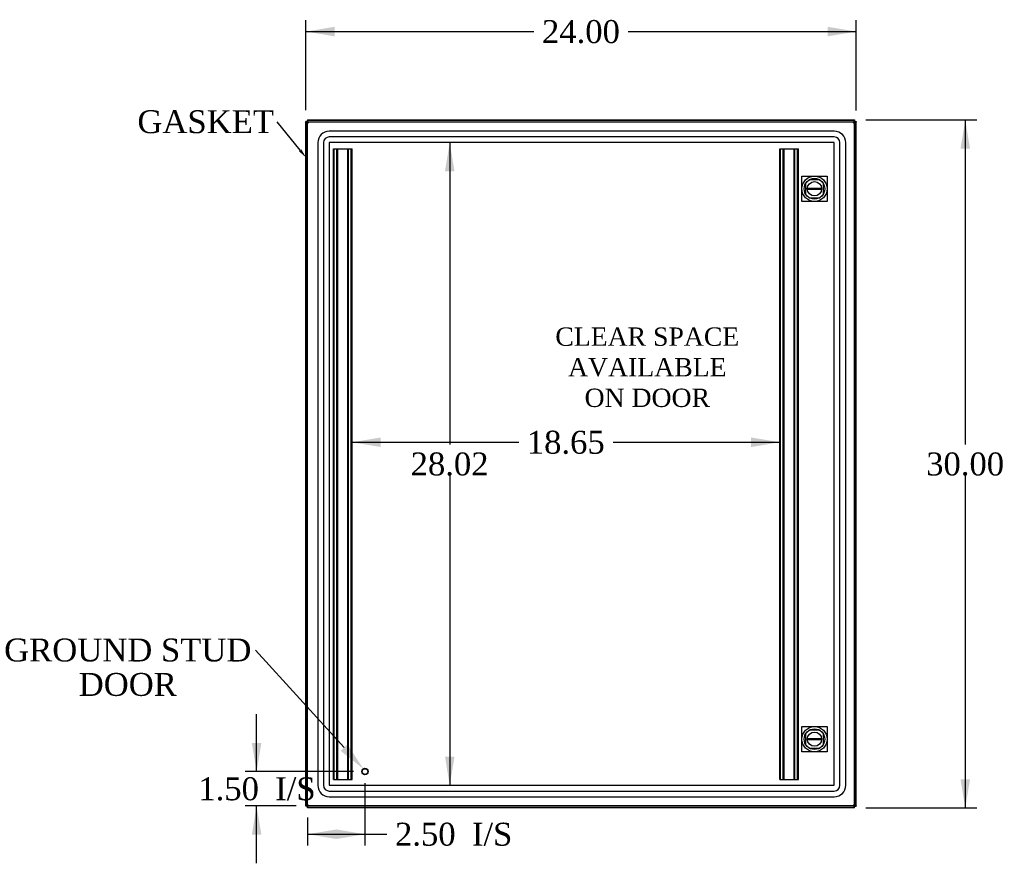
# Model space of a CAD drawing. Header units: inches. Extents: x 1 to 240, y -1 to 159.
# Tile 3 of 8: x 45 to 88, y 65 to 102. Entities that reach past the tile are written whole.
import ezdxf
from ezdxf import colors
from ezdxf.entities.mleader import LeaderData, LeaderLine
from ezdxf.enums import TextEntityAlignment as Align
from ezdxf.lldxf.tags import DXFTag
from ezdxf.math import Vec2, Vec3

# ---------------------------------------------------------------- set-up
doc = ezdxf.new("R2010")
doc.units = ezdxf.units.IN
doc.header["$MEASUREMENT"] = 0
for name, color, linetype in [('COM52788', 7, 'Continuous'), ('COM52808', 7, 'Continuous'), ('COM53844', 7, 'Continuous'), ('COM55772-4', 7, 'Continuous'), ('COM70219', 7, 'Continuous'), ('Default', 7, 'Continuous'), ('DV1_Default', 7, 'Continuous'), ('LOK10000', 7, 'Continuous'), ('STD21878', 7, 'Continuous')]:
    doc.layers.add(name, color=color, linetype=linetype)
doc.styles.add('SEACAD_Times_New_Roman', font='times.ttf')
tags = doc.linetypes.add('HIDDEN2', pattern=[0.1875, 0.125, -0.0625]).pattern_tags.tags
tags[6:7] = [DXFTag(74, 4), DXFTag(75, 0), DXFTag(340, '0'), DXFTag(46, 0.0), DXFTag(50, 0.0), DXFTag(44, 0.0), DXFTag(45, 0.0)]
tags[4:5] = [DXFTag(74, 4), DXFTag(75, 0), DXFTag(340, '0'), DXFTag(46, 0.0), DXFTag(50, 0.0), DXFTag(44, 0.0), DXFTag(45, 0.0)]
doc.dimstyles.new('HAMMOND_(STH_-_240x160)', dxfattribs={"dimtxt": 1, "dimasz": 1.25, "dimexe": 0.5, "dimexo": 0.5, "dimgap": 0.25, "dimtad": 0, "dimtih": 1, "dimtoh": 1, "dimzin": 0, "dimdsep": 46, "dimtxsty": 'SEACAD_Times_New_Roman', "dimblk1": '_SE_FILLED', "dimblk2": '_SE_FILLED', "dimsah": 1, "dimcen": 0.5, "dimadec": 0, "dimazin": 0, "dimtfac": 0.8, "dimtofl": 0, "dimtmove": 0, "dimatfit": 3, "dimfxl": 1, "dimtolj": 1, "dimtzin": 0, "dimarcsym": 0})

# ---------------------------------------------------------------- blocks, each defined once
blk = doc.blocks.new('SE')
at = {"layer": 'COM52788', "color": 7, "linetype": 'Continuous'}
for p, q in [((57.88, 97.54), (57.88, 97.468)), ((57.88, 97.54), (57.895, 97.54)), ((57.895, 97.54), (81.72, 97.54)), ((57.895, 97.524), (57.895, 97.54)), ((81.72, 97.54), (81.736, 97.54)), ((81.72, 97.468), (81.72, 97.54)), ((81.72, 97.468), (81.736, 97.468)), ((81.736, 97.54), (81.736, 97.468)), ((57.884, 67.612), (57.88, 67.612)), ((57.88, 67.54), (57.88, 67.612)), ((57.895, 67.54), (57.88, 67.54)), ((57.895, 67.555), (57.895, 67.54)), ((81.72, 67.54), (57.895, 67.54)), ((81.736, 67.612), (81.72, 67.612)), ((81.72, 67.612), (81.72, 67.54)), ((81.736, 67.54), (81.72, 67.54)), ((81.736, 67.54), (81.736, 67.612))]:
    blk.add_line(p, q, dxfattribs=at)
for points, knots in [([(57.895, 97.54), (57.896, 97.54), (57.896, 97.54), (57.898, 97.539), (57.899, 97.538), (57.9, 97.537), (57.901, 97.535), (57.903, 97.533), (57.904, 97.53), (57.906, 97.528), (57.907, 97.526), (57.907, 97.525)], [0, 0, 0, 0, 0.037505, 0.0749064, 0.112201, 0.1493851, 0.1864555, 0.2234088, 0.2602416, 0.2969507, 0.3282517, 0.3282517, 0.3282517, 0.3282517]), ([(81.706, 97.461), (81.708, 97.462), (81.71, 97.464), (81.715, 97.467), (81.718, 97.468), (81.72, 97.468)], [0.6237241, 0.6237241, 0.6237241, 0.6237241, 0.75, 0.75, 1, 1, 1, 1]), ([(81.709, 97.525), (81.71, 97.527), (81.711, 97.531), (81.714, 97.535), (81.716, 97.537), (81.718, 97.539), (81.72, 97.54), (81.72, 97.54)], [0.6718995, 0.6718995, 0.6718995, 0.6718995, 0.7398262, 0.8043466, 0.8692278, 0.9344517, 1, 1, 1, 1]), ([(57.907, 67.553), (57.906, 67.552), (57.904, 67.549), (57.902, 67.545), (57.9, 67.542), (57.897, 67.54), (57.896, 67.54), (57.895, 67.54)], [0.682074, 0.682074, 0.682074, 0.682074, 0.7398262, 0.8043466, 0.8692278, 0.9344517, 1, 1, 1, 1]), ([(81.72, 67.612), (81.718, 67.612), (81.715, 67.613), (81.711, 67.615), (81.71, 67.616), (81.709, 67.616)], [0, 0, 0, 0, 0.25, 0.25, 0.3106894, 0.3106894, 0.3106894, 0.3106894]), ([(81.72, 67.54), (81.72, 67.54), (81.719, 67.54), (81.718, 67.54), (81.717, 67.541), (81.716, 67.543), (81.714, 67.544), (81.713, 67.546), (81.711, 67.549), (81.71, 67.551), (81.709, 67.553), (81.709, 67.554)], [0, 0, 0, 0, 0.037505, 0.0749064, 0.112201, 0.1493851, 0.1864555, 0.2234088, 0.2602416, 0.2969507, 0.3208472, 0.3208472, 0.3208472, 0.3208472])]:
    blk.add_open_spline(points, degree=3, knots=knots, dxfattribs=at)
at = {"layer": 'COM52808', "color": 7, "linetype": 'Continuous'}
for p, q in [((57.884, 97.524), (81.709, 97.524)), ((57.884, 97.524), (57.884, 97.478)), ((57.884, 97.452), (57.884, 97.478)), ((81.709, 97.524), (81.709, 97.478)), ((81.709, 97.452), (81.709, 97.478)), ((57.812, 67.627), (57.812, 97.452)), ((57.812, 97.452), (57.857, 97.452)), ((57.884, 97.452), (57.857, 97.452)), ((57.912, 97.424), (57.884, 97.452)), ((57.919, 97.416), (57.92, 97.416)), ((57.92, 97.416), (57.92, 97.416)), ((57.92, 97.416), (57.92, 97.416)), ((57.92, 97.416), (57.92, 97.416)), ((81.673, 97.416), (81.673, 97.416)), ((81.673, 97.416), (81.673, 97.416)), ((81.673, 97.416), (81.673, 97.416)), ((81.673, 97.416), (81.673, 97.416)), ((81.681, 97.424), (81.709, 97.452)), ((81.709, 97.452), (81.736, 97.452)), ((81.781, 97.452), (81.736, 97.452)), ((81.781, 97.452), (81.781, 67.627)), ((57.812, 67.627), (57.857, 67.627)), ((57.884, 67.627), (57.857, 67.627)), ((57.911, 67.654), (57.884, 67.627)), ((57.884, 67.627), (57.884, 67.6)), ((57.884, 67.555), (57.884, 67.6)), ((81.709, 67.555), (57.884, 67.555)), ((57.92, 67.663), (57.919, 67.662)), ((57.919, 67.662), (57.919, 67.662)), ((57.92, 67.663), (57.92, 67.663)), ((57.92, 67.662), (57.92, 67.663)), ((57.92, 67.662), (57.92, 67.662)), ((81.673, 67.663), (81.673, 67.663)), ((81.673, 67.663), (81.673, 67.662)), ((81.673, 67.662), (81.673, 67.663)), ((81.673, 67.662), (81.673, 67.662)), ((81.681, 67.654), (81.709, 67.627)), ((81.709, 67.627), (81.736, 67.627)), ((81.709, 67.627), (81.709, 67.6)), ((81.709, 67.555), (81.709, 67.6)), ((81.781, 67.627), (81.736, 67.627))]:
    blk.add_line(p, q, dxfattribs=at)
at = {"layer": 'COM52808', "color": 7, "linetype": 'HIDDEN2'}
for p, q in [((57.884, 97.452), (81.709, 97.452)), ((57.884, 67.627), (57.884, 97.451)), ((81.709, 97.451), (81.709, 67.627)), ((79.754, 94.934), (79.589, 94.77)), ((80.216, 94.934), (79.754, 94.934)), ((80.38, 94.77), (80.216, 94.934)), ((79.589, 94.77), (79.589, 94.308)), ((80.38, 94.308), (80.38, 94.77)), ((79.589, 94.308), (79.754, 94.143)), ((79.754, 94.143), (80.216, 94.143)), ((80.216, 94.143), (80.38, 94.308)), ((79.754, 70.935), (79.589, 70.771)), ((80.216, 70.935), (79.754, 70.935)), ((80.38, 70.771), (80.216, 70.935)), ((79.589, 70.771), (79.589, 70.309)), ((80.38, 70.309), (80.38, 70.771)), ((79.589, 70.309), (79.754, 70.144)), ((79.754, 70.144), (80.216, 70.144)), ((80.216, 70.144), (80.38, 70.309)), ((81.709, 67.627), (57.884, 67.627))]:
    blk.add_line(p, q, dxfattribs=at)
at = {"layer": 'COM52808', "color": 7, "linetype": 'Continuous'}
for centre, start, end in [((57.181, 97.035), 27.3195, 32.2737), ((82.412, 97.035), 147.7263, 152.6805), ((58.301, 98.154), 237.7263, 242.6805), ((81.292, 98.154), 297.3195, 302.2737), ((58.301, 66.924), 117.3195, 122.2737), ((57.181, 68.044), 327.7263, 332.6805), ((81.292, 66.924), 57.7263, 62.6805), ((82.412, 68.044), 207.3195, 212.2737)]:
    blk.add_arc(centre, 0.831, start, end, dxfattribs=at)
at = {"layer": 'COM53844', "color": 7, "linetype": 'HIDDEN2'}
for p, q in [((59.009, 68.777), (59.009, 96.277)), ((59.009, 96.277), (59.09, 96.277)), ((59.047, 68.777), (59.047, 96.277)), ((59.09, 96.277), (59.74, 96.277)), ((59.159, 68.777), (59.159, 96.277)), ((59.197, 68.777), (59.197, 96.277)), ((59.633, 68.777), (59.633, 96.277)), ((59.671, 68.777), (59.671, 96.277)), ((59.74, 96.277), (59.821, 96.277)), ((59.783, 68.777), (59.783, 96.277)), ((59.821, 68.777), (59.821, 96.277)), ((78.471, 68.777), (78.471, 96.277)), ((78.471, 96.277), (78.552, 96.277)), ((78.509, 68.777), (78.509, 96.277)), ((78.552, 96.277), (79.203, 96.277)), ((78.621, 68.777), (78.621, 96.277)), ((78.659, 68.777), (78.659, 96.277)), ((79.096, 68.777), (79.096, 96.277)), ((79.134, 68.777), (79.134, 96.277)), ((79.203, 96.277), (79.284, 96.277)), ((79.246, 68.777), (79.246, 96.277)), ((79.284, 68.777), (79.284, 96.277)), ((59.009, 68.777), (59.09, 68.777)), ((59.09, 68.777), (59.74, 68.777)), ((59.74, 68.777), (59.821, 68.777)), ((78.471, 68.777), (78.552, 68.777)), ((78.552, 68.777), (79.203, 68.777)), ((79.203, 68.777), (79.284, 68.777))]:
    blk.add_line(p, q, dxfattribs=at)
at = {"layer": 'COM55772-4', "color": 7, "linetype": 'Continuous'}
for p, q in [((57.88, 97.468), (57.808, 97.468)), ((57.808, 97.453), (57.808, 97.468)), ((57.88, 97.468), (57.88, 97.453)), ((81.736, 97.468), (81.808, 97.468)), ((81.736, 97.453), (81.736, 97.468)), ((81.808, 97.468), (81.808, 97.453)), ((57.808, 97.453), (57.88, 97.453)), ((57.808, 67.626), (57.808, 97.453)), ((81.808, 97.453), (81.736, 97.453)), ((81.808, 67.626), (81.808, 97.453)), ((57.808, 67.612), (57.808, 67.626)), ((57.808, 67.626), (57.88, 67.626)), ((57.88, 67.612), (57.808, 67.612)), ((57.88, 67.626), (57.88, 67.612)), ((81.808, 67.626), (81.736, 67.626)), ((81.736, 67.612), (81.736, 67.626)), ((81.736, 67.612), (81.808, 67.612)), ((81.808, 67.626), (81.808, 67.612))]:
    blk.add_line(p, q, dxfattribs=at)
for points, knots in [([(81.808, 97.453), (81.808, 97.452), (81.808, 97.452), (81.807, 97.451), (81.806, 97.449), (81.805, 97.448), (81.803, 97.447), (81.801, 97.445), (81.799, 97.444), (81.796, 97.443), (81.793, 97.441), (81.79, 97.44), (81.786, 97.438), (81.783, 97.437), (81.782, 97.437)], [0, 0, 0, 0, 0.0374709, 0.0748407, 0.112106, 0.1492634, 0.1863096, 0.2232412, 0.2600548, 0.2967471, 0.333315, 0.3697552, 0.4060646, 0.4413923, 0.4413923, 0.4413923, 0.4413923]), ([(81.782, 67.643), (81.784, 67.642), (81.79, 67.639), (81.797, 67.636), (81.803, 67.633), (81.806, 67.631), (81.808, 67.628), (81.808, 67.627), (81.808, 67.626)], [0.558962, 0.558962, 0.558962, 0.558962, 0.6123315, 0.7400134, 0.8044984, 0.8693366, 0.9345098, 1, 1, 1, 1])]:
    blk.add_open_spline(points, degree=3, knots=knots, dxfattribs=at)
at = {"layer": 'COM70219', "color": 7, "linetype": 'HIDDEN2'}
for p, q in [((80.847, 97.05), (58.825, 97.05)), ((80.847, 97.049), (58.825, 97.049)), ((80.847, 96.8), (58.825, 96.8)), ((58.325, 96.55), (58.325, 68.528)), ((58.326, 96.55), (58.326, 68.528)), ((58.575, 96.55), (58.575, 68.528)), ((58.824, 96.55), (58.824, 68.528)), ((80.847, 96.551), (58.825, 96.551)), ((58.825, 96.55), (58.825, 68.528)), ((80.847, 96.55), (58.825, 96.55)), ((80.847, 68.528), (80.847, 96.55)), ((80.848, 68.528), (80.848, 96.55)), ((81.097, 68.528), (81.097, 96.55)), ((81.346, 68.528), (81.346, 96.55)), ((81.347, 68.528), (81.347, 96.55)), ((58.825, 68.528), (80.847, 68.528)), ((58.825, 68.527), (80.847, 68.527)), ((58.825, 68.278), (80.847, 68.278)), ((58.825, 68.029), (80.847, 68.029)), ((58.825, 68.028), (80.847, 68.028))]:
    blk.add_line(p, q, dxfattribs=at)
for centre, radius, start, end in [((58.825, 96.55), 0.5, 90, 180), ((58.825, 96.55), 0.499, 90, 180), ((80.847, 96.55), 0.5, 0, 90), ((80.847, 96.55), 0.499, 0, 90), ((58.825, 96.55), 0.25, 90, 180), ((80.847, 96.55), 0.25, 0, 90), ((58.825, 96.55), 0.001, 90, 180), ((80.847, 96.55), 0.001, 0, 90), ((58.825, 68.528), 0.5, 180, 270), ((58.825, 68.528), 0.499, 180, 270), ((58.825, 68.528), 0.25, 180, 270), ((58.825, 68.528), 0.001, 180, 270), ((80.847, 68.528), 0.5, 270, 0), ((80.847, 68.528), 0.001, 270, 0), ((80.847, 68.528), 0.25, 270, 0), ((80.847, 68.528), 0.499, 270, 0)]:
    blk.add_arc(centre, radius, start, end, dxfattribs=at)
at = {"layer": 'DV1_Default', "color": 7, "linetype": 'HIDDEN2'}
for p, q in [((79.435, 95.089), (80.535, 95.089)), ((79.435, 93.989), (79.435, 95.089)), ((80.535, 95.089), (80.535, 93.989)), ((80.535, 93.989), (79.435, 93.989)), ((79.435, 71.09), (80.535, 71.09)), ((79.435, 69.99), (79.435, 71.09)), ((80.535, 71.09), (80.535, 69.99)), ((80.535, 69.99), (79.435, 69.99))]:
    blk.add_line(p, q, dxfattribs=at)
at = {"layer": 'LOK10000', "color": 7, "linetype": 'Continuous'}
for p, q in [((79.674, 94.569), (80.296, 94.569)), ((80.296, 94.509), (79.674, 94.509)), ((79.674, 70.57), (80.296, 70.57)), ((80.296, 70.51), (79.674, 70.51))]:
    blk.add_line(p, q, dxfattribs=at)
for centre, radius in [((79.985, 94.539), 0.55), ((79.985, 94.539), 0.45), ((79.985, 94.539), 0.312), ((79.985, 70.54), 0.55), ((79.985, 70.54), 0.45), ((79.985, 70.54), 0.312)]:
    blk.add_circle(centre, radius, dxfattribs=at)
for centre, start, end in [((79.985, 94.539), 174.4888, 185.5112), ((79.985, 94.539), 354.4888, 5.5112), ((79.985, 70.54), 174.4888, 185.5112), ((79.985, 70.54), 354.4888, 5.5112)]:
    blk.add_arc(centre, 0.312, start, end, dxfattribs=at)
at = {"layer": 'STD21878', "color": 7, "linetype": 'HIDDEN2'}
for radius in [0.141, 0.125]:
    blk.add_circle((60.384, 69.127), radius, dxfattribs=at)
at = {"layer": 'DV1_Default', "insert": (72.695, 88.492), "char_height": 0.8, "width": 7.94597, "attachment_point": 2}
blk.add_mtext('{\\fTimes New Roman|b0||i0||c0|p34;\\C7;\\H0.8;\\W1.;CLEAR SPACE\\P}{\\fTimes New Roman|b0||i0||c0|p34;\\C7;\\H0.8;\\W1.;AVAILABLE \\P}{\\fTimes New Roman|b0||i0||c0|p34;\\C7;\\H0.8;\\W1.;ON DOOR}', dxfattribs=at)
blk = doc.blocks.new('DMBLK2553')
at = {"layer": 'Default', "linetype": 'Continuous'}
for points in [[(55.45, 70.377), (55.658, 69.127), (55.866, 70.377)], [(55.45, 66.377), (55.866, 66.377), (55.658, 67.627)]]:
    blk.add_hatch(color=7, dxfattribs=at).paths.add_polyline_path(points)
at = {"layer": 'Default', "color": 7, "linetype": 'Continuous'}
for p, q in [((55.658, 69.127), (55.658, 71.627)), ((59.884, 69.127), (55.158, 69.127)), ((57.384, 67.627), (55.158, 67.627)), ((55.658, 65.127), (55.658, 67.627))]:
    blk.add_line(p, q, dxfattribs=at)
at = {"layer": 'Default', "color": 7, "linetype": 'Continuous', "style": 'SEACAD_Times_New_Roman'}
for s, p in [('1.50', (53.116, 68.877)), ('I/S', (56.47, 68.877))]:
    blk.add_text(s, height=1, dxfattribs=at).set_placement(p, align=Align.TOP_LEFT)
blk = doc.blocks.new('_SE_FILLED')
at = {"color": 0}
blk.add_line((0, 0), (-1, 0), dxfattribs=at)
blk.add_solid([(0, 0), (-1, -0.1665), (-1, 0.1665), (0, 0)], dxfattribs=at)
blk = doc.blocks.new('DMBLK2554')
at = {"layer": 'Default', "linetype": 'Continuous'}
for points in [[(59.134, 66.187), (59.134, 66.604), (57.884, 66.396)], [(59.134, 66.187), (60.384, 66.396), (59.134, 66.604)]]:
    blk.add_hatch(color=7, dxfattribs=at).paths.add_polyline_path(points)
at = {"layer": 'Default', "color": 7, "linetype": 'Continuous'}
for p, q in [((60.384, 68.627), (60.384, 65.896)), ((57.884, 67.127), (57.884, 65.896)), ((57.884, 66.396), (60.843, 66.396)), ((60.843, 66.396), (61.343, 66.396))]:
    blk.add_line(p, q, dxfattribs=at)
at = {"layer": 'Default', "color": 7, "linetype": 'Continuous', "style": 'SEACAD_Times_New_Roman'}
for s, p in [('2.50', (61.693, 66.896)), ('I/S', (65.047, 66.896))]:
    blk.add_text(s, height=1, dxfattribs=at).set_placement(p, align=Align.TOP_LEFT)
blk = doc.blocks.new('DMBLK2555')
at = {"layer": 'Default', "linetype": 'Continuous'}
for points in [[(59.058, 101.602), (57.808, 101.394), (59.058, 101.186)], [(80.558, 101.602), (80.558, 101.186), (81.808, 101.394)]]:
    blk.add_hatch(color=7, dxfattribs=at).paths.add_polyline_path(points)
at = {"layer": 'Default', "color": 7, "linetype": 'Continuous'}
for p, q in [((57.808, 97.968), (57.808, 101.894)), ((81.808, 97.953), (81.808, 101.894)), ((57.808, 101.394), (67.752, 101.394)), ((71.864, 101.394), (81.808, 101.394))]:
    blk.add_line(p, q, dxfattribs=at)
at = {"layer": 'Default', "color": 7, "linetype": 'Continuous', "style": 'SEACAD_Times_New_Roman'}
blk.add_text('24.00', height=1, dxfattribs=at).set_placement((68.102, 101.894), align=Align.TOP_LEFT)
blk = doc.blocks.new('DMBLK2556')
at = {"layer": 'Default', "linetype": 'Continuous'}
for points in [[(86.77, 96.29), (86.562, 97.54), (86.353, 96.29)], [(86.77, 68.79), (86.353, 68.79), (86.562, 67.54)]]:
    blk.add_hatch(color=7, dxfattribs=at).paths.add_polyline_path(points)
at = {"layer": 'Default', "color": 7, "linetype": 'Continuous'}
for p, q in [((82.22, 97.54), (87.062, 97.54)), ((86.562, 97.54), (86.562, 83.39)), ((86.562, 82.04), (86.562, 67.54)), ((82.22, 67.54), (87.062, 67.54))]:
    blk.add_line(p, q, dxfattribs=at)
at = {"layer": 'Default', "color": 7, "linetype": 'Continuous', "style": 'SEACAD_Times_New_Roman'}
blk.add_text('30.00', height=1, dxfattribs=at).set_placement((84.856, 83.04), align=Align.TOP_LEFT)
blk = doc.blocks.new('DMBLK2570')
at = {"layer": 'Default', "linetype": 'Continuous'}
for points in [[(64.288, 95.301), (64.08, 96.551), (63.872, 95.301)], [(64.288, 69.777), (63.872, 69.777), (64.08, 68.527)]]:
    blk.add_hatch(color=7, dxfattribs=at).paths.add_polyline_path(points)
at = {"layer": 'Default', "color": 7, "linetype": 'Continuous'}
for p, q in [((64.08, 96.551), (64.08, 83.389)), ((64.08, 82.039), (64.08, 68.527))]:
    blk.add_line(p, q, dxfattribs=at)
at = {"layer": 'Default', "color": 7, "linetype": 'Continuous', "style": 'SEACAD_Times_New_Roman'}
blk.add_text('28.02', height=1, dxfattribs=at).set_placement((62.374, 83.039), align=Align.TOP_LEFT)
blk = doc.blocks.new('DMBLK2571')
at = {"layer": 'Default', "linetype": 'Continuous'}
for points in [[(61.071, 83.695), (59.821, 83.486), (61.071, 83.278)], [(77.221, 83.695), (77.221, 83.278), (78.471, 83.486)]]:
    blk.add_hatch(color=7, dxfattribs=at).paths.add_polyline_path(points)
at = {"layer": 'Default', "color": 7, "linetype": 'Continuous'}
for p, q in [((59.821, 83.486), (67.09, 83.486)), ((71.203, 83.486), (78.471, 83.486))]:
    blk.add_line(p, q, dxfattribs=at)
at = {"layer": 'Default', "color": 7, "linetype": 'Continuous', "style": 'SEACAD_Times_New_Roman'}
blk.add_text('18.65', height=1, dxfattribs=at).set_placement((67.44, 83.986), align=Align.TOP_LEFT)

msp = doc.modelspace()

# ---------------------------------------------------------------- block references
at = {"layer": 'Default'}
msp.add_blockref('SE', (0, 0), dxfattribs=at)

# ---------------------------------------------------------------- dimensions: what is measured, and where the dimension line sits
at = {"layer": 'Default', "color": 7, "linetype": 'Continuous'}
for base, p1, p2, angle, text, picture, middle, dimtype in [((57.808, 101.394), (57.808, 97.468), (81.808, 97.453), 359.9646, '\\A1;<>', 'DMBLK2555', (69.808, 101.394), 161), ((86.562, 97.54), (81.72, 97.54), (81.72, 67.54), 270, '\\A1;<>', 'DMBLK2556', (86.562, 82.54), 161), ((64.08, 96.551), (58.825, 96.551), (58.825, 68.527), 270, '\\A1;<>', 'DMBLK2570', (64.08, 82.539), 161), ((59.821, 83.486), (59.821, 68.777), (78.471, 68.777), 0, '\\A1;<>', 'DMBLK2571', (69.146, 83.486), 161), ((55.658, 69.127), (57.884, 67.627), (60.384, 69.127), 90, '\\A1;<> I/S', 'DMBLK2553', (55.658, 68.377), 160)]:
    dim = msp.add_linear_dim(base=base, p1=p1, p2=p2, angle=angle, text=text, dimstyle='HAMMOND_(STH_-_240x160)', dxfattribs=at)
    dim.commit()
    dim.dimension.update_dxf_attribs({"geometry": picture, "text_midpoint": middle, "dimtype": dimtype})
dim = msp.add_linear_dim(base=(60.384, 66.396), p1=(57.884, 67.627), p2=(60.384, 69.127), text='\\A1;<> I/S', dimstyle='HAMMOND_(STH_-_240x160)', override={"dimtmove": 1}, dxfattribs=at)
dim.commit()
dim.dimension.update_dxf_attribs({"geometry": 'DMBLK2554', "text_midpoint": (61.343, 66.396), "dimtype": 160})

# ---------------------------------------------------------------- leaders
ml = msp.add_multileader_mtext('Standard', dxfattribs=at)
ml.set_content('{\\pxsm0.9;\\fTimes New Roman|b0||i0||c0|p34;\\W1.;GASKET\\P}', color=7)
ml.set_leader_properties()
ml.build(insert=Vec2(0, 0))
ml.multileader.update_dxf_attribs({"dogleg_length": 0, "arrow_head_size": 0.406})
ctx = ml.context
ctx.base_point, ctx.char_height, ctx.arrow_head_size, ctx.landing_gap_size = Vec3(50.37, 97.043), 1, 0.406, 0.35
notes = []
notes.append((ctx, [(0, (1, 1, 0), (56.548, 97.453), (-1, 0), 0, [(0, [(57.812, 95.904)], 0, [])])]))
ctx.mtext.insert = Vec3(50.46, 97.964)
ml = msp.add_multileader_mtext('Standard', dxfattribs=at)
ml.set_content('{\\pxsm0.9;\\fTimes New Roman|b0||i0||c0|p34;\\W1.;GROUND STUD\\PDOOR\\P}', color=7)
ml.set_leader_properties()
ml.build(insert=Vec2(0, 0))
ml.multileader.update_dxf_attribs({"dogleg_length": 0, "arrow_head_size": 1.25})
ctx = ml.context
ctx.base_point, ctx.char_height, ctx.arrow_head_size, ctx.landing_gap_size = Vec3(44.73, 74.006), 1, 1.25, 0.35
ctx.text_align_type = 1
notes.append((ctx, [(0, (1, 1, 0), (55.61, 74.416), (-1, 0), 0, [(0, [(60.311, 69.247)], 0, [])])]))
ctx.mtext.insert, ctx.mtext.alignment = Vec3(50.04, 74.927), 2
for ctx, leaders in notes:
    for number, flags, end, landing, length, lines in leaders:
        leader = LeaderData()
        leader.index, (leader.has_last_leader_line, leader.has_dogleg_vector, leader.attachment_direction) = number, flags
        leader.last_leader_point, leader.dogleg_vector, leader.dogleg_length = Vec3(end), Vec3(landing), length
        for number, points, colour, breaks in lines:
            line = LeaderLine()
            line.index, line.vertices, line.color, line.breaks = number, Vec3.list(points), colors.encode_raw_color(colour), breaks
            leader.lines.append(line)
        ctx.leaders.append(leader)

doc.saveas('drawing.dxf')
